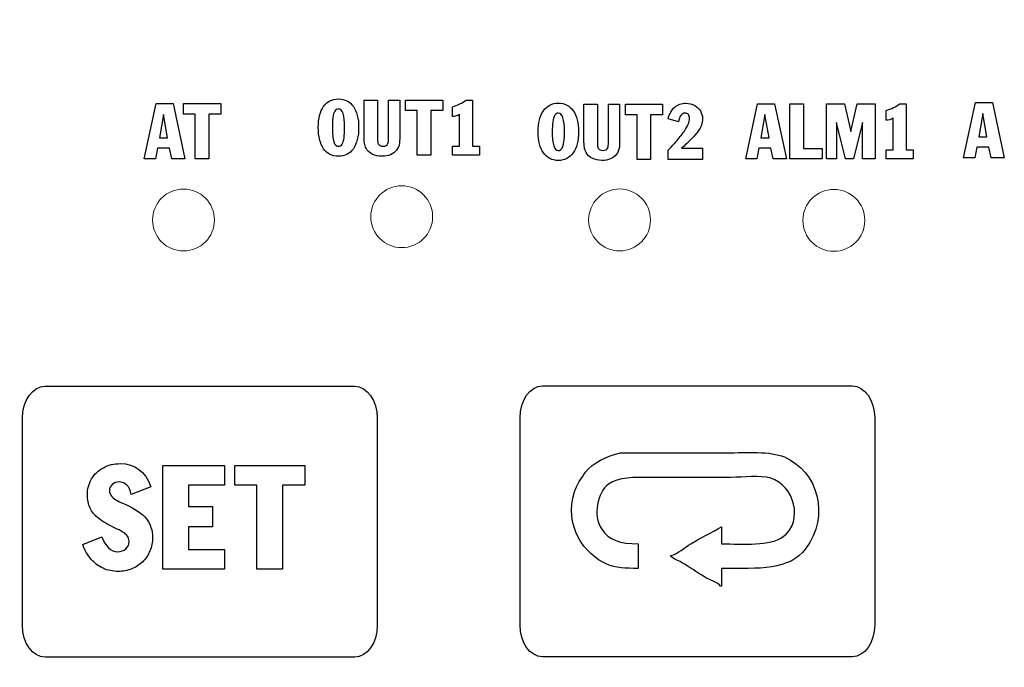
# Model space of a CAD drawing. Header units: inches. Extents: x 515.8 to 530.8, y 504.7 to 513.4.
# Tile 3 of 17: x 517.6 to 519.2, y 505.3 to 506.4. Entities that reach past the tile are written whole.
import ezdxf

# ---------------------------------------------------------------- set-up
doc = ezdxf.new("R2010")
doc.units = ezdxf.units.IN
doc.header["$LTSCALE"] = 8
doc.header["$MEASUREMENT"] = 0
doc.layers.add('Dimensions', color=140, linetype='Continuous')
doc.layers.add('layer 1', color=7, linetype='Continuous')
doc.dimstyles.get("Standard").update_dxf_attribs({"dimtxt": 0.1, "dimasz": 0.1, "dimexe": 0.1, "dimexo": 0.1, "dimgap": 0.05, "dimtad": 0, "dimtih": 1, "dimtoh": 1, "dimzin": 0, "dimdsep": 46, "dimtxsty": 'Standard', "dimcen": 0, "dimclrd": 256, "dimclre": 256, "dimclrt": 256, "dimadec": 0, "dimazin": 0, "dimtfac": 1, "dimtofl": 0, "dimtmove": 0, "dimatfit": 3, "dimfxl": 0, "dimtolj": 1, "dimtzin": 0, "dimarcsym": 0})

# ---------------------------------------------------------------- blocks, each defined once
blk = doc.blocks.new('*D1')
at = {"layer": 'DEFPOINTS', "color": 0}
for p in [(519.0838, 508.5431), (516.6613, 504.7635), (519.0838, 504.7635)]:
    blk.add_point(p, dxfattribs=at)
at = {"layer": 'Dimensions', "lineweight": -2}
for p, q in [((518.9838, 508.5431), (516.5613, 508.5431)), ((516.6613, 508.4431), (516.6613, 506.8533)), ((516.6613, 504.8635), (516.6613, 506.4533)), ((518.9838, 504.7635), (516.5613, 504.7635))]:
    blk.add_line(p, q, dxfattribs=at)
at = {"layer": 'Dimensions'}
for points in [[(516.6446, 508.4431), (516.678, 508.4431), (516.6613, 508.5431)], [(516.6446, 504.8635), (516.678, 504.8635), (516.6613, 504.7635)]]:
    blk.add_solid(points, dxfattribs=at)
at = {"layer": 'Dimensions', "char_height": 0.1, "attachment_point": 5}
for s, insert in [('\\A1;3.78', (516.6613, 506.7533)), ('\\A1;[96.0]', (516.6613, 506.5533))]:
    blk.add_mtext(s, dxfattribs=dict(at, insert=insert))
blk = doc.blocks.new('*D11')
at = {"layer": 'DEFPOINTS', "color": 0}
for p in [(519.0838, 508.5824), (516.0247, 504.7242), (519.0838, 504.7242)]:
    blk.add_point(p, dxfattribs=at)
at = {"layer": 'Dimensions', "lineweight": -2}
for p, q in [((518.9838, 508.5824), (515.9247, 508.5824)), ((516.0247, 508.4824), (516.0247, 506.8533)), ((516.0247, 504.8242), (516.0247, 506.4533)), ((518.9838, 504.7242), (515.9247, 504.7242))]:
    blk.add_line(p, q, dxfattribs=at)
at = {"layer": 'Dimensions'}
for points in [[(516.008, 508.4824), (516.0414, 508.4824), (516.0247, 508.5824)], [(516.008, 504.8242), (516.0414, 504.8242), (516.0247, 504.7242)]]:
    blk.add_solid(points, dxfattribs=at)
at = {"layer": 'Dimensions', "char_height": 0.1, "attachment_point": 5}
for s, insert in [('\\A1;3.86', (516.0247, 506.7533)), ('\\A1;[98.0]', (516.0247, 506.5533))]:
    blk.add_mtext(s, dxfattribs=dict(at, insert=insert))

msp = doc.modelspace()

# ---------------------------------------------------------------- linework, layer by layer
at = {"layer": 'layer 1', "color": 7}
for points, knots in [([(518.0659, 506.2493), (518.07, 506.2514), (518.0746, 506.2525), (518.0798, 506.2525), (518.0798, 506.2525), (518.0849, 506.2525), (518.0896, 506.2514), (518.0937, 506.2493)], [0.1875, 0.1875, 0.1875, 0.1875, 0.25, 0.25, 0.25, 0.25, 0.3125, 0.3125, 0.3125, 0.3125]), ([(518.049, 506.2254), (518.0505, 506.2312), (518.0527, 506.2361), (518.0555, 506.2401), (518.0555, 506.2401), (518.0583, 506.2441), (518.0618, 506.2472), (518.0659, 506.2493)], [0.0625, 0.0625, 0.0625, 0.0625, 0.125, 0.125, 0.125, 0.125, 0.1875, 0.1875, 0.1875, 0.1875]), ([(518.4252, 506.2425), (518.4293, 506.2446), (518.4339, 506.2456), (518.439, 506.2456), (518.439, 506.2456), (518.4442, 506.2456), (518.4489, 506.2446), (518.453, 506.2425)], [0.1875, 0.1875, 0.1875, 0.1875, 0.25, 0.25, 0.25, 0.25, 0.3125, 0.3125, 0.3125, 0.3125]), ([(518.6293, 506.239), (518.6343, 506.2433), (518.6404, 506.2454), (518.6476, 506.2454), (518.6476, 506.2454), (518.6526, 506.2454), (518.6572, 506.2443), (518.6613, 506.2421)], [0.52173913, 0.52173913, 0.52173913, 0.52173913, 0.56521739, 0.56521739, 0.56521739, 0.56521739, 0.60869565, 0.60869565, 0.60869565, 0.60869565]), ([(518.0889, 506.1892), (518.0895, 506.1938), (518.0898, 506.1992), (518.0898, 506.2057), (518.0898, 506.2057), (518.0898, 506.226), (518.0864, 506.2361), (518.0797, 506.2361), (518.0797, 506.2361), (518.0773, 506.2361), (518.0753, 506.2349), (518.0738, 506.2325)], [0.4444444, 0.4444444, 0.4444444, 0.4444444, 0.5555556, 0.5555556, 0.5555556, 0.5555556, 0.6666667, 0.6666667, 0.6666667, 0.6666667, 0.7777778, 0.7777778, 0.7777778, 0.7777778]), ([(518.1106, 506.2254), (518.1121, 506.2196), (518.1128, 506.213), (518.1128, 506.2057), (518.1128, 506.2057), (518.1128, 506.1983), (518.1121, 506.1918), (518.1106, 506.186)], [0.4375, 0.4375, 0.4375, 0.4375, 0.5, 0.5, 0.5, 0.5, 0.5625, 0.5625, 0.5625, 0.5625]), ([(518.4061, 506.1988), (518.4061, 506.2062), (518.4068, 506.2128), (518.4083, 506.2186), (518.4083, 506.2186), (518.4098, 506.2244), (518.412, 506.2293), (518.4148, 506.2333)], [0, 0, 0, 0, 0.0625, 0.0625, 0.0625, 0.0625, 0.125, 0.125, 0.125, 0.125]), ([(518.4451, 506.1719), (518.4465, 506.1744), (518.4476, 506.1779), (518.4482, 506.1824), (518.4482, 506.1824), (518.4488, 506.1869), (518.4491, 506.1924), (518.4491, 506.1988), (518.4491, 506.1988), (518.4491, 506.2192), (518.4457, 506.2293), (518.439, 506.2293), (518.439, 506.2293), (518.4366, 506.2293), (518.4346, 506.2281), (518.4331, 506.2257)], [0.3333333, 0.3333333, 0.3333333, 0.3333333, 0.4444444, 0.4444444, 0.4444444, 0.4444444, 0.5555556, 0.5555556, 0.5555556, 0.5555556, 0.6666667, 0.6666667, 0.6666667, 0.6666667, 0.7777778, 0.7777778, 0.7777778, 0.7777778]), ([(518.4634, 506.2333), (518.4662, 506.2293), (518.4684, 506.2244), (518.4699, 506.2186), (518.4699, 506.2186), (518.4714, 506.2128), (518.4721, 506.2062), (518.4721, 506.1988), (518.4721, 506.1988), (518.4721, 506.1915), (518.4714, 506.185), (518.4699, 506.1791)], [0.375, 0.375, 0.375, 0.375, 0.4375, 0.4375, 0.4375, 0.4375, 0.5, 0.5, 0.5, 0.5, 0.5625, 0.5625, 0.5625, 0.5625]), ([(518.6515, 506.2269), (518.6502, 506.2285), (518.6485, 506.2293), (518.6463, 506.2293), (518.6463, 506.2293), (518.6435, 506.2293), (518.6412, 506.228), (518.6392, 506.2254)], [0.30434783, 0.30434783, 0.30434783, 0.30434783, 0.34782609, 0.34782609, 0.34782609, 0.34782609, 0.39130435, 0.39130435, 0.39130435, 0.39130435]), ([(518.645, 506.2), (518.6507, 506.2081), (518.6535, 506.2148), (518.6535, 506.2203), (518.6535, 506.2203), (518.6535, 506.2231), (518.6529, 506.2253), (518.6515, 506.2269)], [0.2173913, 0.2173913, 0.2173913, 0.2173913, 0.26086957, 0.26086957, 0.26086957, 0.26086957, 0.30434783, 0.30434783, 0.30434783, 0.30434783]), ([(518.6711, 506.233), (518.6734, 506.2291), (518.6746, 506.2248), (518.6746, 506.2201), (518.6746, 506.2201), (518.6746, 506.2165), (518.674, 506.2131), (518.6729, 506.2099)], [0.65217391, 0.65217391, 0.65217391, 0.65217391, 0.69565217, 0.69565217, 0.69565217, 0.69565217, 0.73913043, 0.73913043, 0.73913043, 0.73913043]), ([(518.0722, 506.1827), (518.0738, 506.1776), (518.0763, 506.1751), (518.0799, 506.1751), (518.0799, 506.1751), (518.0823, 506.1751), (518.0843, 506.1763), (518.0857, 506.1788)], [0.1111111, 0.1111111, 0.1111111, 0.1111111, 0.2222222, 0.2222222, 0.2222222, 0.2222222, 0.3333333, 0.3333333, 0.3333333, 0.3333333]), ([(518.148, 506.1762), (518.1494, 506.1754), (518.151, 506.1751), (518.1527, 506.1751), (518.1527, 506.1751), (518.1567, 506.1751), (518.1593, 506.1766), (518.1605, 506.1795)], [0.2105263, 0.2105263, 0.2105263, 0.2105263, 0.2631579, 0.2631579, 0.2631579, 0.2631579, 0.3157895, 0.3157895, 0.3157895, 0.3157895]), ([(518.4315, 506.1759), (518.4331, 506.1708), (518.4356, 506.1683), (518.4392, 506.1683), (518.4392, 506.1683), (518.4416, 506.1683), (518.4436, 506.1695), (518.4451, 506.1719)], [0.1111111, 0.1111111, 0.1111111, 0.1111111, 0.2222222, 0.2222222, 0.2222222, 0.2222222, 0.3333333, 0.3333333, 0.3333333, 0.3333333]), ([(518.5073, 506.1693), (518.5087, 506.1686), (518.5103, 506.1683), (518.512, 506.1683), (518.512, 506.1683), (518.516, 506.1683), (518.5186, 506.1697), (518.5198, 506.1727)], [0.2105263, 0.2105263, 0.2105263, 0.2105263, 0.2631579, 0.2631579, 0.2631579, 0.2631579, 0.3157895, 0.3157895, 0.3157895, 0.3157895]), ([(518.0937, 506.1619), (518.0896, 506.1598), (518.085, 506.1588), (518.0798, 506.1588), (518.0798, 506.1588), (518.0746, 506.1588), (518.07, 506.1598), (518.0659, 506.1619)], [0.6875, 0.6875, 0.6875, 0.6875, 0.75, 0.75, 0.75, 0.75, 0.8125, 0.8125, 0.8125, 0.8125]), ([(518.1648, 506.1613), (518.1608, 506.1596), (518.1562, 506.1588), (518.1511, 506.1588), (518.1511, 506.1588), (518.1451, 506.1588), (518.1397, 506.16), (518.135, 506.1623)], [0.6842105, 0.6842105, 0.6842105, 0.6842105, 0.7368421, 0.7368421, 0.7368421, 0.7368421, 0.7894737, 0.7894737, 0.7894737, 0.7894737]), ([(518.453, 506.1551), (518.4489, 506.153), (518.4443, 506.152), (518.439, 506.152), (518.439, 506.152), (518.4339, 506.152), (518.4293, 506.153), (518.4252, 506.1551)], [0.6875, 0.6875, 0.6875, 0.6875, 0.75, 0.75, 0.75, 0.75, 0.8125, 0.8125, 0.8125, 0.8125]), ([(518.5241, 506.1545), (518.5201, 506.1528), (518.5155, 506.152), (518.5104, 506.152), (518.5104, 506.152), (518.5044, 506.152), (518.499, 506.1531), (518.4943, 506.1555)], [0.6842105, 0.6842105, 0.6842105, 0.6842105, 0.7368421, 0.7368421, 0.7368421, 0.7368421, 0.7894737, 0.7894737, 0.7894737, 0.7894737]), ([(518.5404, 505.6746), (518.5983, 505.6746), (518.6561, 505.6746), (518.7141, 505.6746), (518.7141, 505.6746), (518.7469, 505.6746), (518.785, 505.6776), (518.8084, 505.6677)], [0.83333333, 0.83333333, 0.83333333, 0.83333333, 0.875, 0.875, 0.875, 0.875, 0.91666667, 0.91666667, 0.91666667, 0.91666667]), ([(517.6956, 505.6502), (517.7038, 505.6546), (517.7129, 505.6569), (517.723, 505.6569), (517.723, 505.6569), (517.7472, 505.6569), (517.7639, 505.6443), (517.7732, 505.6192)], [0.37931034, 0.37931034, 0.37931034, 0.37931034, 0.4137931, 0.4137931, 0.4137931, 0.4137931, 0.44827586, 0.44827586, 0.44827586, 0.44827586]), ([(517.6739, 505.5842), (517.671, 505.5904), (517.6695, 505.5975), (517.6695, 505.6058), (517.6695, 505.6058), (517.6695, 505.6154), (517.6718, 505.6241), (517.6765, 505.6319)], [0.27586207, 0.27586207, 0.27586207, 0.27586207, 0.31034483, 0.31034483, 0.31034483, 0.31034483, 0.34482759, 0.34482759, 0.34482759, 0.34482759]), ([(517.7413, 505.6065), (517.7385, 505.6201), (517.7318, 505.6269), (517.7212, 505.6269), (517.7212, 505.6269), (517.7168, 505.6269), (517.7131, 505.6255), (517.7101, 505.6228)], [0.48275862, 0.48275862, 0.48275862, 0.48275862, 0.51724138, 0.51724138, 0.51724138, 0.51724138, 0.55172414, 0.55172414, 0.55172414, 0.55172414]), ([(518.7862, 505.633), (518.7688, 505.6383), (518.7411, 505.6344), (518.721, 505.6344), (518.721, 505.6344), (518.6779, 505.6344), (518.6349, 505.6344), (518.5918, 505.6344), (518.5918, 505.6344), (518.5623, 505.6344), (518.5375, 505.6353), (518.521, 505.6233)], [0.4166667, 0.4166667, 0.4166667, 0.4166667, 0.4583333, 0.4583333, 0.4583333, 0.4583333, 0.5, 0.5, 0.5, 0.5, 0.5416667, 0.5416667, 0.5416667, 0.5416667]), ([(517.7101, 505.6228), (517.7071, 505.62), (517.7056, 505.6167), (517.7056, 505.6127), (517.7056, 505.6127), (517.7056, 505.609), (517.707, 505.6057), (517.7097, 505.6029)], [0.55172414, 0.55172414, 0.55172414, 0.55172414, 0.5862069, 0.5862069, 0.5862069, 0.5862069, 0.62068966, 0.62068966, 0.62068966, 0.62068966]), ([(517.7659, 505.5668), (517.7726, 505.5583), (517.776, 505.5481), (517.776, 505.5359), (517.776, 505.5359), (517.776, 505.5282), (517.7746, 505.521), (517.7718, 505.5142)], [0.72413793, 0.72413793, 0.72413793, 0.72413793, 0.75862069, 0.75862069, 0.75862069, 0.75862069, 0.79310345, 0.79310345, 0.79310345, 0.79310345]), ([(517.6931, 505.5374), (517.6992, 505.5211), (517.7078, 505.513), (517.7191, 505.513), (517.7191, 505.513), (517.7244, 505.513), (517.7288, 505.5146), (517.7324, 505.5177)], [0.03448276, 0.03448276, 0.03448276, 0.03448276, 0.06896552, 0.06896552, 0.06896552, 0.06896552, 0.10344828, 0.10344828, 0.10344828, 0.10344828]), ([(517.7324, 505.5177), (517.736, 505.5209), (517.7378, 505.5248), (517.7378, 505.5295), (517.7378, 505.5295), (517.7378, 505.5342), (517.7363, 505.538), (517.7333, 505.5408)], [0.10344828, 0.10344828, 0.10344828, 0.10344828, 0.13793103, 0.13793103, 0.13793103, 0.13793103, 0.17241379, 0.17241379, 0.17241379, 0.17241379]), ([(517.742, 505.485), (517.7351, 505.4822), (517.7278, 505.4808), (517.7199, 505.4808), (517.7199, 505.4808), (517.711, 505.4808), (517.7028, 505.4825), (517.6952, 505.4859)], [0.86206897, 0.86206897, 0.86206897, 0.86206897, 0.89655172, 0.89655172, 0.89655172, 0.89655172, 0.93103448, 0.93103448, 0.93103448, 0.93103448])]:
    msp.add_open_spline(points, degree=3, knots=knots, dxfattribs=at)
for points in [[(517.7625, 506.1546), (517.7625, 506.1546), (517.7819, 506.2448), (517.7819, 506.2448)], [(517.7819, 506.2448), (517.7819, 506.2448), (517.8098, 506.2448), (517.8098, 506.2448)], [(517.8098, 506.2448), (517.8098, 506.2448), (517.829, 506.1546), (517.829, 506.1546)], [(517.8267, 506.2276), (517.8267, 506.2276), (517.8267, 506.2448), (517.8267, 506.2448)], [(517.8267, 506.2448), (517.8267, 506.2448), (517.8875, 506.2448), (517.8875, 506.2448)], [(517.8875, 506.2448), (517.8875, 506.2448), (517.8875, 506.2276), (517.8875, 506.2276)], [(518.0937, 506.2493), (518.0978, 506.2472), (518.1012, 506.2442), (518.1041, 506.2401)], [(518.1041, 506.2401), (518.1069, 506.2361), (518.1091, 506.2312), (518.1106, 506.2254)], [(518.1216, 506.193), (518.1216, 506.193), (518.1216, 506.2507), (518.1216, 506.2507)], [(518.1216, 506.2507), (518.1216, 506.2507), (518.1436, 506.2507), (518.1436, 506.2507)], [(518.1436, 506.2507), (518.1436, 506.2507), (518.1436, 506.1865), (518.1436, 506.1865)], [(518.1616, 506.2507), (518.1616, 506.2507), (518.1799, 506.2507), (518.1799, 506.2507)], [(518.1616, 506.1883), (518.1616, 506.1883), (518.1616, 506.2507), (518.1616, 506.2507)], [(518.1799, 506.2507), (518.1799, 506.2507), (518.1799, 506.191), (518.1799, 506.191)], [(518.1894, 506.2507), (518.1894, 506.2507), (518.2502, 506.2507), (518.2502, 506.2507)], [(518.1894, 506.2335), (518.1894, 506.2335), (518.1894, 506.2507), (518.1894, 506.2507)], [(518.2502, 506.2507), (518.2502, 506.2507), (518.2502, 506.2335), (518.2502, 506.2335)], [(518.2659, 506.2395), (518.2745, 506.2423), (518.282, 506.246), (518.2882, 506.2507)], [(518.2659, 506.2238), (518.2659, 506.2238), (518.2659, 506.2395), (518.2659, 506.2395)], [(518.2882, 506.2507), (518.2882, 506.2507), (518.299, 506.2507), (518.299, 506.2507)], [(518.299, 506.2507), (518.299, 506.2507), (518.299, 506.1755), (518.299, 506.1755)], [(518.4148, 506.2333), (518.4176, 506.2373), (518.4211, 506.2404), (518.4252, 506.2425)], [(518.453, 506.2425), (518.4571, 506.2404), (518.4605, 506.2373), (518.4634, 506.2333)], [(518.4809, 506.1862), (518.4809, 506.1862), (518.4809, 506.2439), (518.4809, 506.2439)], [(518.4809, 506.2439), (518.4809, 506.2439), (518.5029, 506.2439), (518.5029, 506.2439)], [(518.5029, 506.2439), (518.5029, 506.2439), (518.5029, 506.1797), (518.5029, 506.1797)], [(518.5209, 506.2439), (518.5209, 506.2439), (518.5392, 506.2439), (518.5392, 506.2439)], [(518.5209, 506.1815), (518.5209, 506.1815), (518.5209, 506.2439), (518.5209, 506.2439)], [(518.5392, 506.2439), (518.5392, 506.2439), (518.5392, 506.1841), (518.5392, 506.1841)], [(518.5487, 506.2267), (518.5487, 506.2267), (518.5487, 506.2439), (518.5487, 506.2439)], [(518.5487, 506.2439), (518.5487, 506.2439), (518.6095, 506.2439), (518.6095, 506.2439)], [(518.6095, 506.2439), (518.6095, 506.2439), (518.6095, 506.2267), (518.6095, 506.2267)], [(518.6184, 506.2202), (518.6207, 506.2285), (518.6243, 506.2347), (518.6293, 506.239)], [(518.6613, 506.2421), (518.6654, 506.2399), (518.6687, 506.2368), (518.6711, 506.233)], [(518.7452, 506.1544), (518.7452, 506.1544), (518.7646, 506.2446), (518.7646, 506.2446)], [(518.7646, 506.2446), (518.7646, 506.2446), (518.7925, 506.2446), (518.7925, 506.2446)], [(518.7925, 506.2446), (518.7925, 506.2446), (518.8117, 506.1544), (518.8117, 506.1544)], [(518.8176, 506.1544), (518.8176, 506.1544), (518.8176, 506.2446), (518.8176, 506.2446)], [(518.8176, 506.2446), (518.8176, 506.2446), (518.8396, 506.2446), (518.8396, 506.2446)], [(518.8396, 506.2446), (518.8396, 506.2446), (518.8396, 506.1716), (518.8396, 506.1716)], [(518.8771, 506.2446), (518.8771, 506.2446), (518.9067, 506.2446), (518.9067, 506.2446)], [(518.8771, 506.1544), (518.8771, 506.1544), (518.8771, 506.2446), (518.8771, 506.2446)], [(518.9067, 506.2446), (518.9067, 506.2446), (518.917, 506.1994), (518.917, 506.1994)], [(518.917, 506.1994), (518.917, 506.1994), (518.9275, 506.2446), (518.9275, 506.2446)], [(518.9275, 506.2446), (518.9275, 506.2446), (518.9569, 506.2446), (518.9569, 506.2446)], [(518.9569, 506.2446), (518.9569, 506.2446), (518.9569, 506.1544), (518.9569, 506.1544)], [(518.9745, 506.2334), (518.9832, 506.2362), (518.9906, 506.24), (518.9969, 506.2446)], [(518.9969, 506.2446), (518.9969, 506.2446), (519.0077, 506.2446), (519.0077, 506.2446)], [(519.0077, 506.2446), (519.0077, 506.2446), (519.0077, 506.1694), (519.0077, 506.1694)], [(519.1013, 506.1562), (519.1013, 506.1562), (519.1208, 506.2464), (519.1208, 506.2464)], [(519.1208, 506.2464), (519.1208, 506.2464), (519.1486, 506.2464), (519.1486, 506.2464)], [(519.1486, 506.2464), (519.1486, 506.2464), (519.1678, 506.1562), (519.1678, 506.1562)], [(517.7938, 506.2271), (517.7938, 506.2271), (517.7873, 506.189), (517.7873, 506.189)], [(517.8006, 506.189), (517.8006, 506.189), (517.7938, 506.2271), (517.7938, 506.2271)], [(517.8459, 506.2276), (517.8459, 506.2276), (517.8267, 506.2276), (517.8267, 506.2276)], [(517.8459, 506.1546), (517.8459, 506.1546), (517.8459, 506.2276), (517.8459, 506.2276)], [(517.8679, 506.2276), (517.8679, 506.2276), (517.8679, 506.1546), (517.8679, 506.1546)], [(517.8875, 506.2276), (517.8875, 506.2276), (517.8679, 506.2276), (517.8679, 506.2276)], [(518.0468, 506.2057), (518.0468, 506.213), (518.0475, 506.2196), (518.049, 506.2254)], [(518.0707, 506.2221), (518.0701, 506.2176), (518.0698, 506.2121), (518.0698, 506.2057)], [(518.0738, 506.2325), (518.0724, 506.2301), (518.0713, 506.2266), (518.0707, 506.2221)], [(518.2086, 506.2335), (518.2086, 506.2335), (518.1894, 506.2335), (518.1894, 506.2335)], [(518.2086, 506.1605), (518.2086, 506.1605), (518.2086, 506.2335), (518.2086, 506.2335)], [(518.2306, 506.2335), (518.2306, 506.2335), (518.2306, 506.1605), (518.2306, 506.1605)], [(518.2502, 506.2335), (518.2502, 506.2335), (518.2306, 506.2335), (518.2306, 506.2335)], [(518.2775, 506.227), (518.2741, 506.2249), (518.2702, 506.2238), (518.2659, 506.2238)], [(518.2775, 506.1755), (518.2775, 506.1755), (518.2775, 506.227), (518.2775, 506.227)], [(518.4331, 506.2257), (518.4317, 506.2233), (518.4306, 506.2198), (518.43, 506.2153)], [(518.5679, 506.2267), (518.5679, 506.2267), (518.5487, 506.2267), (518.5487, 506.2267)], [(518.5679, 506.1537), (518.5679, 506.1537), (518.5679, 506.2267), (518.5679, 506.2267)], [(518.5898, 506.2267), (518.5898, 506.2267), (518.5898, 506.1537), (518.5898, 506.1537)], [(518.6095, 506.2267), (518.6095, 506.2267), (518.5898, 506.2267), (518.5898, 506.2267)], [(518.6356, 506.215), (518.6356, 506.215), (518.6184, 506.2202), (518.6184, 506.2202)], [(518.6392, 506.2254), (518.6372, 506.2227), (518.636, 506.2193), (518.6356, 506.215)], [(518.7765, 506.227), (518.7765, 506.227), (518.77, 506.1888), (518.77, 506.1888)], [(518.7833, 506.1888), (518.7833, 506.1888), (518.7765, 506.227), (518.7765, 506.227)], [(518.9745, 506.2178), (518.9745, 506.2178), (518.9745, 506.2334), (518.9745, 506.2334)], [(518.9861, 506.2209), (518.9828, 506.2188), (518.9789, 506.2178), (518.9745, 506.2178)], [(518.9861, 506.1694), (518.9861, 506.1694), (518.9861, 506.2209), (518.9861, 506.2209)], [(519.1326, 506.2287), (519.1326, 506.2287), (519.1262, 506.1906), (519.1262, 506.1906)], [(519.1394, 506.1906), (519.1394, 506.1906), (519.1326, 506.2287), (519.1326, 506.2287)], [(518.049, 506.186), (518.0475, 506.1918), (518.0468, 506.1983), (518.0468, 506.2057)], [(518.0698, 506.2057), (518.0698, 506.1955), (518.0706, 506.1878), (518.0722, 506.1827)], [(518.43, 506.2153), (518.4294, 506.2107), (518.4291, 506.2053), (518.4291, 506.1988)], [(518.6729, 506.2099), (518.6718, 506.2067), (518.67, 506.2034), (518.6674, 506.1998)], [(518.9082, 506.1544), (518.9082, 506.1544), (518.8934, 506.2142), (518.8934, 506.2142)], [(518.8934, 506.2142), (518.8934, 506.2142), (518.8934, 506.1544), (518.8934, 506.1544)], [(518.936, 506.2142), (518.936, 506.2142), (518.9211, 506.1544), (518.9211, 506.1544)], [(518.936, 506.1544), (518.936, 506.1544), (518.936, 506.2142), (518.936, 506.2142)], [(517.7873, 506.189), (517.7873, 506.189), (517.8006, 506.189), (517.8006, 506.189)], [(518.0857, 506.1788), (518.0872, 506.1812), (518.0883, 506.1847), (518.0889, 506.1892)], [(518.1223, 506.1801), (518.1219, 506.183), (518.1216, 506.1873), (518.1216, 506.193)], [(518.1605, 506.1795), (518.1613, 506.1813), (518.1616, 506.1843), (518.1616, 506.1883)], [(518.1799, 506.191), (518.1799, 506.1859), (518.1797, 506.1824), (518.1795, 506.1805)], [(518.4083, 506.1791), (518.4068, 506.185), (518.4061, 506.1915), (518.4061, 506.1988)], [(518.4291, 506.1988), (518.4291, 506.1887), (518.4299, 506.181), (518.4315, 506.1759)], [(518.6311, 506.1824), (518.6339, 506.1855), (518.6363, 506.1884), (518.6384, 506.191)], [(518.6384, 506.191), (518.6405, 506.1936), (518.6427, 506.1966), (518.645, 506.2)], [(518.6674, 506.1998), (518.6648, 506.1963), (518.6612, 506.1921), (518.6566, 506.1874)], [(518.77, 506.1888), (518.77, 506.1888), (518.7833, 506.1888), (518.7833, 506.1888)], [(519.1262, 506.1906), (519.1262, 506.1906), (519.1394, 506.1906), (519.1394, 506.1906)], [(517.7841, 506.172), (517.7841, 506.172), (517.7806, 506.1546), (517.7806, 506.1546)], [(517.8038, 506.172), (517.8038, 506.172), (517.7841, 506.172), (517.7841, 506.172)], [(517.8073, 506.1546), (517.8073, 506.1546), (517.8038, 506.172), (517.8038, 506.172)], [(518.0555, 506.1712), (518.0526, 506.1752), (518.0505, 506.1802), (518.049, 506.186)], [(518.1106, 506.186), (518.1091, 506.1802), (518.107, 506.1752), (518.1041, 506.1712)], [(518.125, 506.1719), (518.1237, 506.1745), (518.1228, 506.1773), (518.1223, 506.1801)], [(518.135, 506.1623), (518.1302, 506.1647), (518.1269, 506.1679), (518.125, 506.1719)], [(518.1436, 506.1865), (518.1436, 506.183), (518.144, 506.1805), (518.1448, 506.179)], [(518.1448, 506.179), (518.1455, 506.1778), (518.1465, 506.1769), (518.148, 506.1762)], [(518.1795, 506.1805), (518.1787, 506.1759), (518.1771, 506.172), (518.1746, 506.1688)], [(518.2659, 506.1605), (518.2659, 506.1605), (518.2659, 506.1755), (518.2659, 506.1755)], [(518.2659, 506.1755), (518.2659, 506.1755), (518.2775, 506.1755), (518.2775, 506.1755)], [(518.299, 506.1755), (518.299, 506.1755), (518.3104, 506.1755), (518.3104, 506.1755)], [(518.3104, 506.1755), (518.3104, 506.1755), (518.3104, 506.1605), (518.3104, 506.1605)], [(518.4148, 506.1644), (518.4119, 506.1684), (518.4098, 506.1733), (518.4083, 506.1791)], [(518.4699, 506.1791), (518.4684, 506.1733), (518.4663, 506.1684), (518.4634, 506.1643)], [(518.4816, 506.1733), (518.4812, 506.1762), (518.4809, 506.1805), (518.4809, 506.1862)], [(518.4843, 506.165), (518.483, 506.1677), (518.4821, 506.1705), (518.4816, 506.1733)], [(518.5029, 506.1797), (518.5029, 506.1762), (518.5033, 506.1737), (518.5041, 506.1722)], [(518.5041, 506.1722), (518.5048, 506.171), (518.5058, 506.1701), (518.5073, 506.1693)], [(518.5198, 506.1727), (518.5205, 506.1745), (518.5209, 506.1774), (518.5209, 506.1815)], [(518.5388, 506.1737), (518.538, 506.1691), (518.5364, 506.1652), (518.5339, 506.162)], [(518.5392, 506.1841), (518.5392, 506.1791), (518.539, 506.1756), (518.5388, 506.1737)], [(518.6197, 506.1701), (518.6246, 506.1752), (518.6284, 506.1793), (518.6311, 506.1824)], [(518.6566, 506.1874), (518.6511, 506.1816), (518.6457, 506.1764), (518.6405, 506.1719)], [(518.6405, 506.1719), (518.6405, 506.1719), (518.6746, 506.1719), (518.6746, 506.1719)], [(518.6746, 506.1719), (518.6746, 506.1719), (518.6746, 506.1537), (518.6746, 506.1537)], [(519.1229, 506.1736), (519.1229, 506.1736), (519.1194, 506.1562), (519.1194, 506.1562)], [(519.1426, 506.1736), (519.1426, 506.1736), (519.1229, 506.1736), (519.1229, 506.1736)], [(519.1462, 506.1562), (519.1462, 506.1562), (519.1426, 506.1736), (519.1426, 506.1736)], [(518.0659, 506.1619), (518.0618, 506.164), (518.0584, 506.1671), (518.0555, 506.1712)], [(518.1041, 506.1712), (518.1012, 506.1671), (518.0977, 506.164), (518.0937, 506.1619)], [(518.1746, 506.1688), (518.1721, 506.1655), (518.1689, 506.163), (518.1648, 506.1613)], [(518.2306, 506.1605), (518.2306, 506.1605), (518.2086, 506.1605), (518.2086, 506.1605)], [(518.3104, 506.1605), (518.3104, 506.1605), (518.2659, 506.1605), (518.2659, 506.1605)], [(518.4252, 506.1551), (518.4211, 506.1572), (518.4177, 506.1603), (518.4148, 506.1644)], [(518.4634, 506.1643), (518.4605, 506.1603), (518.457, 506.1572), (518.453, 506.1551)], [(518.4943, 506.1555), (518.4895, 506.1578), (518.4862, 506.1611), (518.4843, 506.165)], [(518.5339, 506.162), (518.5314, 506.1587), (518.5282, 506.1562), (518.5241, 506.1545)], [(518.6184, 506.1686), (518.6184, 506.1686), (518.6197, 506.1701), (518.6197, 506.1701)], [(518.6184, 506.1537), (518.6184, 506.1537), (518.6184, 506.1686), (518.6184, 506.1686)], [(518.7668, 506.1718), (518.7668, 506.1718), (518.7633, 506.1544), (518.7633, 506.1544)], [(518.7865, 506.1718), (518.7865, 506.1718), (518.7668, 506.1718), (518.7668, 506.1718)], [(518.7901, 506.1544), (518.7901, 506.1544), (518.7865, 506.1718), (518.7865, 506.1718)], [(518.8396, 506.1716), (518.8396, 506.1716), (518.8699, 506.1716), (518.8699, 506.1716)], [(518.8699, 506.1716), (518.8699, 506.1716), (518.8699, 506.1544), (518.8699, 506.1544)], [(518.9745, 506.1544), (518.9745, 506.1544), (518.9745, 506.1694), (518.9745, 506.1694)], [(518.9745, 506.1694), (518.9745, 506.1694), (518.9861, 506.1694), (518.9861, 506.1694)], [(519.0077, 506.1694), (519.0077, 506.1694), (519.019, 506.1694), (519.019, 506.1694)], [(519.019, 506.1694), (519.019, 506.1694), (519.019, 506.1544), (519.019, 506.1544)], [(519.1194, 506.1562), (519.1194, 506.1562), (519.1013, 506.1562), (519.1013, 506.1562)], [(519.1678, 506.1562), (519.1678, 506.1562), (519.1462, 506.1562), (519.1462, 506.1562)], [(517.7806, 506.1546), (517.7806, 506.1546), (517.7625, 506.1546), (517.7625, 506.1546)], [(517.829, 506.1546), (517.829, 506.1546), (517.8073, 506.1546), (517.8073, 506.1546)], [(517.8679, 506.1546), (517.8679, 506.1546), (517.8459, 506.1546), (517.8459, 506.1546)], [(518.5898, 506.1537), (518.5898, 506.1537), (518.5679, 506.1537), (518.5679, 506.1537)], [(518.6746, 506.1537), (518.6746, 506.1537), (518.6184, 506.1537), (518.6184, 506.1537)], [(518.7633, 506.1544), (518.7633, 506.1544), (518.7452, 506.1544), (518.7452, 506.1544)], [(518.8117, 506.1544), (518.8117, 506.1544), (518.7901, 506.1544), (518.7901, 506.1544)], [(518.8699, 506.1544), (518.8699, 506.1544), (518.8176, 506.1544), (518.8176, 506.1544)], [(518.8934, 506.1544), (518.8934, 506.1544), (518.8771, 506.1544), (518.8771, 506.1544)], [(518.9211, 506.1544), (518.9211, 506.1544), (518.9082, 506.1544), (518.9082, 506.1544)], [(518.9569, 506.1544), (518.9569, 506.1544), (518.936, 506.1544), (518.936, 506.1544)], [(519.019, 506.1544), (519.019, 506.1544), (518.9745, 506.1544), (518.9745, 506.1544)], [(517.5634, 505.7311), (517.5634, 505.7598), (517.58, 505.7831), (517.6003, 505.7831)], [(517.6003, 505.7831), (517.6003, 505.7831), (518.1063, 505.7831), (518.1063, 505.7831)], [(518.1063, 505.7831), (518.1266, 505.7831), (518.1431, 505.7598), (518.1431, 505.7311)], [(518.3765, 505.7317), (518.3765, 505.7604), (518.3929, 505.7837), (518.4132, 505.7837)], [(518.4132, 505.7837), (518.4132, 505.7837), (518.9192, 505.7837), (518.9192, 505.7837)], [(518.9192, 505.7837), (518.9396, 505.7837), (518.9561, 505.7604), (518.9561, 505.7317)], [(517.5634, 505.3928), (517.5634, 505.3928), (517.5634, 505.7311), (517.5634, 505.7311)], [(518.1431, 505.7311), (518.1431, 505.7311), (518.1431, 505.3928), (518.1431, 505.3928)], [(518.3765, 505.3934), (518.3765, 505.3934), (518.3765, 505.7317), (518.3765, 505.7317)], [(518.9561, 505.7317), (518.9561, 505.7317), (518.9561, 505.3934), (518.9561, 505.3934)], [(518.4835, 505.6428), (518.4951, 505.6583), (518.5188, 505.6694), (518.5404, 505.6746)], [(518.8084, 505.6677), (518.8636, 505.6444), (518.8832, 505.5716), (518.8432, 505.5177)], [(517.6765, 505.6319), (517.6811, 505.6397), (517.6875, 505.6458), (517.6956, 505.6502)], [(517.793, 505.4843), (517.793, 505.4843), (517.793, 505.6538), (517.793, 505.6538)], [(517.793, 505.6538), (517.793, 505.6538), (517.8936, 505.6538), (517.8936, 505.6538)], [(517.8936, 505.6538), (517.8936, 505.6538), (517.8936, 505.6217), (517.8936, 505.6217)], [(517.9105, 505.6538), (517.9105, 505.6538), (518.0248, 505.6538), (518.0248, 505.6538)], [(517.9105, 505.6217), (517.9105, 505.6217), (517.9105, 505.6538), (517.9105, 505.6538)], [(518.0248, 505.6538), (518.0248, 505.6538), (518.0248, 505.6217), (518.0248, 505.6217)], [(518.4655, 505.6108), (518.4692, 505.6219), (518.4768, 505.6337), (518.4835, 505.6428)], [(518.8057, 505.5371), (518.8419, 505.5635), (518.8233, 505.6218), (518.7862, 505.633)], [(517.7732, 505.6192), (517.7732, 505.6192), (517.7413, 505.6065), (517.7413, 505.6065)], [(517.8936, 505.6217), (517.8936, 505.6217), (517.8347, 505.6217), (517.8347, 505.6217)], [(517.8347, 505.6217), (517.8347, 505.6217), (517.8347, 505.5869), (517.8347, 505.5869)], [(517.9463, 505.6217), (517.9463, 505.6217), (517.9105, 505.6217), (517.9105, 505.6217)], [(517.9463, 505.4843), (517.9463, 505.4843), (517.9463, 505.6217), (517.9463, 505.6217)], [(517.9881, 505.6217), (517.9881, 505.6217), (517.9881, 505.4843), (517.9881, 505.4843)], [(518.0248, 505.6217), (518.0248, 505.6217), (517.9881, 505.6217), (517.9881, 505.6217)], [(518.5182, 505.4927), (518.4825, 505.5079), (518.4471, 505.556), (518.4655, 505.6108)], [(518.521, 505.6233), (518.503, 505.6101), (518.4947, 505.5724), (518.5099, 505.5497)], [(517.7097, 505.6029), (517.7125, 505.6001), (517.7153, 505.5979), (517.7184, 505.5964)], [(517.7184, 505.5964), (517.7214, 505.5948), (517.7263, 505.5925), (517.7332, 505.5895)], [(517.688, 505.5673), (517.6815, 505.5725), (517.6768, 505.5781), (517.6739, 505.5842)], [(517.7332, 505.5895), (517.7482, 505.5828), (517.7591, 505.5753), (517.7659, 505.5668)], [(517.8347, 505.5869), (517.8347, 505.5869), (517.8737, 505.5869), (517.8737, 505.5869)], [(517.8737, 505.5869), (517.8737, 505.5869), (517.8737, 505.5534), (517.8737, 505.5534)], [(517.7148, 505.5516), (517.7035, 505.5569), (517.6946, 505.5621), (517.688, 505.5673)], [(517.7333, 505.5408), (517.7304, 505.5437), (517.7242, 505.5473), (517.7148, 505.5516)], [(517.8347, 505.5534), (517.8347, 505.5534), (517.8347, 505.5165), (517.8347, 505.5165)], [(517.8737, 505.5534), (517.8737, 505.5534), (517.8347, 505.5534), (517.8347, 505.5534)], [(518.5099, 505.5497), (518.5214, 505.5324), (518.5399, 505.5256), (518.5696, 505.526)], [(518.6557, 505.526), (518.6723, 505.5362), (518.6893, 505.5441), (518.7057, 505.5538)], [(518.7057, 505.5538), (518.7057, 505.5446), (518.7057, 505.5353), (518.7057, 505.526)], [(517.6619, 505.5246), (517.6619, 505.5246), (517.6931, 505.5374), (517.6931, 505.5374)], [(518.7057, 505.526), (518.7417, 505.5255), (518.7851, 505.5221), (518.8057, 505.5371)], [(517.6754, 505.5009), (517.6697, 505.5075), (517.6652, 505.5154), (517.6619, 505.5246)], [(517.7718, 505.5142), (517.769, 505.5075), (517.765, 505.5016), (517.7599, 505.4966)], [(517.8347, 505.5165), (517.8347, 505.5165), (517.8936, 505.5165), (517.8936, 505.5165)], [(517.8936, 505.5165), (517.8936, 505.5165), (517.8936, 505.4843), (517.8936, 505.4843)], [(518.5696, 505.526), (518.5696, 505.5127), (518.5696, 505.4992), (518.5696, 505.4858)], [(518.6224, 505.5066), (518.6348, 505.5098), (518.6456, 505.5199), (518.6557, 505.526)], [(518.8432, 505.5177), (518.817, 505.4826), (518.7672, 505.4852), (518.7057, 505.4858)], [(517.6952, 505.4859), (517.6877, 505.4893), (517.681, 505.4943), (517.6754, 505.5009)], [(517.7599, 505.4966), (517.7548, 505.4916), (517.7488, 505.4877), (517.742, 505.485)], [(518.6405, 505.4955), (518.6337, 505.4996), (518.6268, 505.5004), (518.6224, 505.5066)], [(517.8936, 505.4843), (517.8936, 505.4843), (517.793, 505.4843), (517.793, 505.4843)], [(517.9881, 505.4843), (517.9881, 505.4843), (517.9463, 505.4843), (517.9463, 505.4843)], [(518.5696, 505.4858), (518.5492, 505.4855), (518.5325, 505.4866), (518.5182, 505.4927)], [(518.6779, 505.4719), (518.6658, 505.4793), (518.6525, 505.4881), (518.6405, 505.4955)], [(518.7057, 505.4858), (518.7057, 505.4761), (518.7057, 505.4664), (518.7057, 505.4566)], [(518.7043, 505.4566), (518.698, 505.4642), (518.6866, 505.4666), (518.6779, 505.4719)], [(518.7057, 505.4566), (518.7052, 505.4566), (518.7048, 505.4566), (518.7043, 505.4566)], [(517.6003, 505.3408), (517.58, 505.3408), (517.5634, 505.3641), (517.5634, 505.3928)], [(518.1431, 505.3928), (518.1431, 505.3641), (518.1266, 505.3408), (518.1063, 505.3408)], [(518.4132, 505.3414), (518.3929, 505.3414), (518.3765, 505.3647), (518.3765, 505.3934)], [(518.9561, 505.3934), (518.9561, 505.3647), (518.9396, 505.3414), (518.9192, 505.3414)], [(518.1063, 505.3408), (518.1063, 505.3408), (517.6003, 505.3408), (517.6003, 505.3408)], [(518.9192, 505.3414), (518.9192, 505.3414), (518.4132, 505.3414), (518.4132, 505.3414)]]:
    msp.add_open_spline(points, degree=3, dxfattribs=at)
at = {"layer": 'layer 1', "color": 7, "lineweight": 5}
for points in [[(518.2337, 506.0601), (518.2337, 506.0322), (518.2111, 506.0096), (518.1832, 506.0096), (518.1832, 506.0096), (518.1552, 506.0096), (518.1326, 506.0322), (518.1326, 506.0601), (518.1326, 506.0601), (518.1326, 506.0881), (518.1552, 506.1106), (518.1832, 506.1106), (518.1832, 506.1106), (518.2111, 506.1106), (518.2337, 506.0881), (518.2337, 506.0601)], [(517.8771, 506.0547), (517.8771, 506.0268), (517.8545, 506.0042), (517.8266, 506.0042), (517.8266, 506.0042), (517.7987, 506.0042), (517.7761, 506.0268), (517.7761, 506.0547), (517.7761, 506.0547), (517.7761, 506.0827), (517.7987, 506.1053), (517.8266, 506.1053), (517.8266, 506.1053), (517.8545, 506.1053), (517.8771, 506.0827), (517.8771, 506.0547)], [(518.5896, 506.0548), (518.5896, 506.0269), (518.567, 506.0043), (518.5391, 506.0043), (518.5391, 506.0043), (518.5112, 506.0043), (518.4886, 506.0269), (518.4886, 506.0548), (518.4886, 506.0548), (518.4886, 506.0828), (518.5112, 506.1054), (518.5391, 506.1054), (518.5391, 506.1054), (518.567, 506.1054), (518.5896, 506.0828), (518.5896, 506.0548)], [(518.9398, 506.0542), (518.9398, 506.0262), (518.9171, 506.0036), (518.8893, 506.0036), (518.8893, 506.0036), (518.8613, 506.0036), (518.8387, 506.0262), (518.8387, 506.0542), (518.8387, 506.0542), (518.8387, 506.0821), (518.8613, 506.1047), (518.8893, 506.1047), (518.8893, 506.1047), (518.9171, 506.1047), (518.9398, 506.0821), (518.9398, 506.0542)]]:
    msp.add_open_spline(points, degree=3, knots=[0, 0, 0, 0, 0.25, 0.25, 0.25, 0.25, 0.5, 0.5, 0.5, 0.5, 0.75, 0.75, 0.75, 0.75, 1, 1, 1, 1], dxfattribs=at)

# ---------------------------------------------------------------- dimensions: what is measured, and where the dimension line sits
at = {"layer": 'Dimensions'}
for base, p1, p2, picture, middle in [((516.0247, 504.7242), (519.0838, 508.5824), (519.0838, 504.7242), '*D11', (516.0247, 506.6533)), ((516.6613, 504.7635), (519.0838, 508.5431), (519.0838, 504.7635), '*D1', (516.6613, 506.6533))]:
    dim = msp.add_linear_dim(base=base, p1=p1, p2=p2, angle=90, dimstyle='Standard', override={"dimpost": '\\X'}, dxfattribs=at)
    dim.commit()
    dim.dimension.update_dxf_attribs({"geometry": picture, "text_midpoint": middle})

doc.saveas('drawing.dxf')
